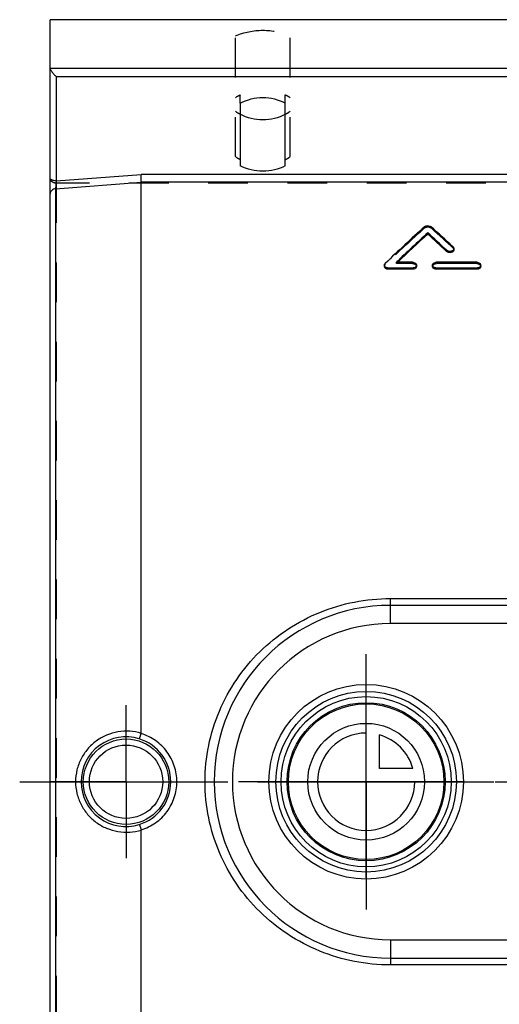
# Model space of a CAD drawing. Header units: millimetres. Extents: x 400 to 600, y 370 to 630.
# Tile 2 of 4: x 400 to 479, y 463 to 625. Entities that reach past the tile are written whole.
import ezdxf

# ---------------------------------------------------------------- set-up
doc = ezdxf.new("R2010")
doc.units = ezdxf.units.MM
doc.header["$LTSCALE"] = 65.185185
doc.linetypes.add('CENTER', pattern=[0.6, 0.375, -0.075, 0.075, -0.075])
doc.linetypes.add('HIDDEN', pattern=[0.2, 0.1, -0.1])
doc.layers.get('0').update_dxf_attribs({"linetype": 'CONTINUOUS'})
for name, color, linetype in [('ACHSEN_S', 7, 'CONTINUOUS'), ('DEFAULT_2', 8, 'HIDDEN'), ('FASEN', 7, 'CONTINUOUS'), ('FLAECHEN', 7, 'CONTINUOUS'), ('KONST.EL_MIT_GEO', 7, 'CONTINUOUS'), ('KURVEN', 7, 'CONTINUOUS')]:
    doc.layers.add(name, color=color, linetype=linetype)

msp = doc.modelspace()

# ---------------------------------------------------------------- linework, layer by layer
at = {"color": 7, "linetype": 'Continuous'}
for p, q in [((580.04, 599.89), (419.96, 599.89)), ((420, 507.95), (420, 598.59)), ((580, 598.59), (420, 598.59)), ((420, 401.41), (420, 492.05))]:
    msp.add_line(p, q, dxfattribs=at)
for points in [[(443.7, 609.76), (442.58, 609.16), (440, 608.53), (437.42, 609.16), (436.3, 609.76)], [(443.7, 601.3), (442.58, 600.7), (440, 600.07), (437.42, 600.7), (436.3, 601.3)]]:
    msp.add_open_spline(points, degree=3, dxfattribs=at)
msp.add_open_spline([(420, 598.59), (420, 598.79), (419.98, 599.22), (419.97, 599.66), (419.96, 599.89)], degree=3, knots=[0, 0, 0, 0, 0.459974, 1, 1, 1, 1], dxfattribs=at)
at = {"layer": 'ACHSEN_S', "color": 2, "linetype": 'CENTER'}
msp.add_line((400, 500), (600, 500), dxfattribs=at)
at = {"layer": 'DEFAULT_2', "color": 8, "linetype": 'HIDDEN'}
for centre, radius, start, end in [((439.67, 616.01), 7.1, 234.0077, 241.6331), ((440.36, 615.95), 7.03, 298.3301, 306.0291), ((439.67, 608.54), 7.09, 234.003, 241.6463), ((440.37, 608.48), 7.03, 298.3188, 306.0319)]:
    msp.add_arc(centre, radius, start, end, dxfattribs=at)
at = {"layer": 'FASEN', "color": 7, "linetype": 'Continuous'}
for radius in [16, 14.85]:
    msp.add_circle((457, 500), radius, dxfattribs=at)
at = {"layer": 'FLAECHEN', "color": 7, "linetype": 'Continuous'}
msp.add_line((595, 625.32), (405, 625.32), dxfattribs=at)
at = {"layer": 'FLAECHEN', "color": 2, "linetype": 'CENTER'}
for p, q in [((457, 500), (457, 521)), ((417.5, 500), (417.5, 512.57)), ((417.5, 500), (404.93, 500)), ((417.5, 500), (417.5, 487.43)), ((417.5, 500), (430.07, 500)), ((457, 500), (436, 500)), ((457, 500), (457, 479)), ((457, 500), (478, 500))]:
    msp.add_line(p, q, dxfattribs=at)
at = {"layer": 'KONST.EL_MIT_GEO', "color": 7, "linetype": 'Continuous'}
for p, q in [((405, 374.68), (405, 625.32)), ((405, 617.36), (595, 617.36)), ((406, 615.99), (406, 598.82)), ((406, 615.99), (594, 615.99)), ((436.3, 611.61), (436.3, 601.3)), ((443.7, 601.3), (443.7, 611.61)), ((406, 598.82), (419.96, 599.89)), ((405.91, 597.51), (420, 598.59)), ((405.91, 597.51), (405.91, 402.49)), ((467.15, 590.07), (467.15, 590.27)), ((470.24, 587.2), (470.24, 587.41)), ((471.43, 587.48), (471.43, 587.69)), ((460, 584.75), (460, 584.96)), ((464.62, 585.43), (461.98, 585.43)), ((465.28, 584.75), (465.28, 584.96)), ((467.92, 584.75), (467.92, 584.96)), ((475.19, 585.43), (468.58, 585.43)), ((475.85, 584.75), (475.85, 584.96)), ((460.66, 584.27), (460.66, 584.48)), ((464.62, 584.48), (460.66, 584.48)), ((464.62, 584.27), (460.66, 584.27)), ((464.62, 584.27), (464.62, 584.48)), ((468.58, 584.27), (468.58, 584.48)), ((475.19, 584.48), (468.58, 584.48)), ((475.19, 584.27), (468.58, 584.27)), ((475.19, 584.27), (475.19, 584.48)), ((461, 526), (461, 530.13)), ((461, 530.13), (527, 530.13)), ((527, 529), (461, 529)), ((509.22, 526), (461, 526)), ((461, 474), (461, 469.87)), ((461, 474), (509.22, 474)), ((461, 471), (527, 471)), ((527, 469.87), (461, 469.87))]:
    msp.add_line(p, q, dxfattribs=at)
at = {"layer": 'KONST.EL_MIT_GEO', "color": 8, "linetype": 'HIDDEN'}
for p, q in [((435.5, 602.8), (435.5, 622.66)), ((444.5, 602.8), (444.5, 622.66)), ((436.3, 611.61), (436.3, 612.96)), ((443.7, 611.61), (443.7, 612.96)), ((406, 598.44), (406, 401.56)), ((594, 598.44), (406, 598.44)), ((466.61, 591.07), (466.61, 591.28)), ((467.69, 591.07), (467.69, 591.28)), ((471.3, 587.76), (471.3, 587.96)), ((460.13, 585.04), (460.13, 585.24)), ((461.98, 585.23), (461.98, 585.43)), ((464.62, 585.23), (461.98, 585.23)), ((464.62, 585.23), (464.62, 585.43)), ((468.58, 585.23), (468.58, 585.43)), ((475.19, 585.23), (468.58, 585.23)), ((475.19, 585.23), (475.19, 585.43))]:
    msp.add_line(p, q, dxfattribs=at)
at = {"layer": 'KONST.EL_MIT_GEO', "color": 7, "linetype": 'Continuous'}
for centre, radius in [((457, 500), 14), ((457, 500), 13), ((417.5, 500), 7.03), ((417.5, 500), 6.03)]:
    msp.add_circle(centre, radius, dxfattribs=at)
at = {"layer": 'KONST.EL_MIT_GEO', "color": 8, "linetype": 'HIDDEN'}
for centre, start, end in [((439.7, 606.23), 116.7819, 123.8254), ((440.3, 606.23), 56.1746, 63.2181)]:
    msp.add_arc(centre, 7.54, start, end, dxfattribs=at)
at = {"layer": 'KONST.EL_MIT_GEO', "color": 7, "linetype": 'Continuous'}
for centre, radius, start, end in [((405.25, 599.32), 0.247, 180.0051, 184.0676), ((461, 500), 29, 90, 270), ((461, 500), 26, 90, 270), ((417.48, 500.01), 7.37, 72.7443, 180.0603), ((417.49, 500), 7.37, 359.975, 72.8586), ((417.48, 499.99), 7.37, 179.9397, 287.2557), ((417.49, 500), 7.37, 287.1413, 0.025)]:
    msp.add_arc(centre, radius, start, end, dxfattribs=at)
for centre, major_axis, start_param, end_param in [((458.6, 500), (80.33, 119.1), 0.978854, 1.049607), ((475.71, 500), (-80.33, 119.1), -1.018334, -0.978854), ((460.24, 500), (80.33, 119.1), 0.991003, 1.047448), ((460.24, 500), (80.13, 118.81), 0.990818, 1.045069), ((474.06, 500), (-80.33, 119.1), -1.024778, -0.991003), ((474.06, 500), (-80.13, 118.81), -1.024676, -0.990818)]:
    msp.add_ellipse(centre, major_axis=major_axis, ratio=0.372354, start_param=start_param, end_param=end_param, dxfattribs=at)
at = {"layer": 'KONST.EL_MIT_GEO', "color": 8, "linetype": 'HIDDEN'}
for centre, major_axis, start_param, end_param in [((458.6, 500), (80.13, 118.81), 0.978639, 1.049566), ((475.71, 500), (-80.13, 118.81), -1.018216, -0.978639), ((460.24, 500), (80.13, 118.81), 7.328255, 7.330587)]:
    msp.add_ellipse(centre, major_axis=major_axis, ratio=0.372354, start_param=start_param, end_param=end_param, dxfattribs=at)
msp.add_open_spline([(435.5, 622.66), (436.9, 623.27), (440, 623.9), (443.1, 623.27), (444.5, 622.66)], degree=3, dxfattribs=at)
at = {"layer": 'KONST.EL_MIT_GEO', "color": 7, "linetype": 'Continuous'}
for points, knots in [([(405, 617.36), (405, 617.31), (405.03, 617.2), (405.14, 616.97), (405.35, 616.66), (405.66, 616.31), (405.88, 616.09), (406, 615.99)], [0, 0, 0, 0, 0.083756, 0.193659, 0.455056, 0.731624, 1, 1, 1, 1]), ([(406, 598.82), (405.87, 598.82), (405.69, 598.84), (405.46, 598.9), (405.27, 598.97), (405.09, 599.09), (405.01, 599.24), (405, 599.31)], [0, 0, 0, 0, 0.31734, 0.465405, 0.60146, 0.827907, 1, 1, 1, 1]), ([(406, 598.82), (405.98, 598.59), (405.94, 598.15), (405.92, 597.71), (405.91, 597.51)], [0, 0, 0, 0, 0.538958, 1, 1, 1, 1]), ([(405.91, 597.51), (405.79, 597.5), (405.56, 597.45), (405.26, 597.28), (405.05, 597.02), (405, 596.81), (405, 596.71)], [0, 0, 0, 0, 0.274511, 0.534279, 0.774308, 1, 1, 1, 1]), ([(466.61, 591.28), (466.68, 591.34), (466.9, 591.45), (467.3, 591.48), (467.58, 591.37), (467.69, 591.28)], [0, 0, 0, 0, 0.236779, 0.635125, 1, 1, 1, 1]), ([(471.3, 587.96), (471.34, 587.93), (471.41, 587.84), (471.43, 587.74), (471.43, 587.69)], [0, 0, 0, 0, 0.521682, 1, 1, 1, 1]), ([(471.43, 587.69), (471.43, 587.64), (471.41, 587.54), (471.31, 587.4), (471.16, 587.3), (470.92, 587.22), (470.58, 587.21), (470.33, 587.32), (470.24, 587.41)], [0, 0, 0, 0, 0.100405, 0.209647, 0.331756, 0.465519, 0.745137, 1, 1, 1, 1]), ([(471.43, 587.48), (471.43, 587.43), (471.41, 587.33), (471.31, 587.2), (471.16, 587.1), (470.92, 587.01), (470.58, 587.01), (470.33, 587.12), (470.24, 587.2)], [0, 0, 0, 0, 0.100397, 0.209635, 0.331743, 0.465509, 0.745134, 1, 1, 1, 1]), ([(460, 584.96), (460, 585.01), (460.03, 585.12), (460.09, 585.2), (460.13, 585.24)], [0, 0, 0, 0, 0.480604, 1, 1, 1, 1]), ([(460.66, 584.48), (460.58, 584.48), (460.41, 584.5), (460.19, 584.6), (460.04, 584.76), (460, 584.89), (460, 584.96)], [0, 0, 0, 0, 0.285666, 0.551948, 0.788072, 1, 1, 1, 1]), ([(460.66, 584.27), (460.58, 584.27), (460.41, 584.3), (460.19, 584.4), (460.04, 584.55), (460, 584.69), (460, 584.75)], [0, 0, 0, 0, 0.285669, 0.551953, 0.788076, 1, 1, 1, 1]), ([(464.62, 585.43), (464.71, 585.43), (464.87, 585.41), (465.09, 585.31), (465.24, 585.15), (465.28, 585.02), (465.28, 584.96)], [0, 0, 0, 0, 0.286057, 0.552332, 0.788122, 1, 1, 1, 1]), ([(465.28, 584.96), (465.28, 584.89), (465.24, 584.76), (465.09, 584.6), (464.87, 584.5), (464.71, 584.48), (464.62, 584.48)], [0, 0, 0, 0, 0.211929, 0.44806, 0.714339, 1, 1, 1, 1]), ([(465.28, 584.75), (465.28, 584.69), (465.24, 584.55), (465.09, 584.4), (464.87, 584.3), (464.71, 584.27), (464.62, 584.27)], [0, 0, 0, 0, 0.211926, 0.448056, 0.714336, 1, 1, 1, 1]), ([(467.92, 584.96), (467.92, 585.02), (467.96, 585.15), (468.12, 585.31), (468.33, 585.41), (468.5, 585.43), (468.58, 585.43)], [0, 0, 0, 0, 0.211878, 0.447668, 0.713943, 1, 1, 1, 1]), ([(468.58, 584.48), (468.5, 584.48), (468.33, 584.5), (468.12, 584.6), (467.96, 584.76), (467.92, 584.89), (467.92, 584.96)], [0, 0, 0, 0, 0.285661, 0.55194, 0.788071, 1, 1, 1, 1]), ([(468.58, 584.27), (468.5, 584.27), (468.33, 584.3), (468.12, 584.4), (467.96, 584.55), (467.92, 584.69), (467.92, 584.75)], [0, 0, 0, 0, 0.285664, 0.551944, 0.788075, 1, 1, 1, 1]), ([(475.19, 585.43), (475.27, 585.43), (475.44, 585.41), (475.66, 585.31), (475.81, 585.15), (475.85, 585.02), (475.85, 584.96)], [0, 0, 0, 0, 0.286057, 0.552332, 0.788122, 1, 1, 1, 1]), ([(475.85, 584.96), (475.85, 584.89), (475.81, 584.76), (475.66, 584.6), (475.44, 584.5), (475.27, 584.48), (475.19, 584.48)], [0, 0, 0, 0, 0.211929, 0.44806, 0.714339, 1, 1, 1, 1]), ([(475.85, 584.75), (475.85, 584.69), (475.81, 584.55), (475.66, 584.4), (475.44, 584.3), (475.27, 584.27), (475.19, 584.27)], [0, 0, 0, 0, 0.211926, 0.448056, 0.714336, 1, 1, 1, 1]), ([(461, 469.87), (459.01, 469.87), (455.03, 470.25), (449.29, 471.97), (444.01, 474.75), (439.36, 478.49), (435.54, 483.07), (432.67, 488.31), (430.9, 494.03), (430.3, 500), (430.9, 505.97), (432.67, 511.69), (435.54, 516.93), (439.36, 521.51), (444.01, 525.25), (449.29, 528.03), (455.03, 529.75), (459.01, 530.13), (461, 530.13)], [0, 0, 0, 0, 0.062718, 0.125308, 0.187719, 0.250006, 0.312292, 0.374701, 0.437288, 0.5, 0.562712, 0.625299, 0.687708, 0.749994, 0.812281, 0.874692, 0.937282, 1, 1, 1, 1]), ([(420, 507.95), (419.38, 508.14), (418.1, 508.37), (416.15, 508.27), (414.27, 507.72), (412.56, 506.76), (411.12, 505.42), (410.03, 503.79), (409.35, 501.95), (409.19, 500.65), (409.19, 500)], [0, 0, 0, 0, 0.124601, 0.249357, 0.374279, 0.499331, 0.624461, 0.749629, 0.874807, 1, 1, 1, 1]), ([(419.66, 507.05), (419.67, 507.05), (419.69, 507.08), (419.71, 507.12), (419.75, 507.2), (419.79, 507.31), (419.84, 507.44), (419.91, 507.65), (419.96, 507.81), (420, 507.92)], [0, 0, 0, 0, 0.02741, 0.088247, 0.18162, 0.304667, 0.453353, 0.622651, 1, 1, 1, 1]), ([(425.86, 500), (425.86, 500.88), (425.58, 502.64), (424.34, 505.01), (422.43, 506.87), (420.83, 507.66), (420, 507.92)], [0, 0, 0, 0, 0.250052, 0.500035, 0.749987, 1, 1, 1, 1]), ([(409.19, 500), (409.19, 499.35), (409.35, 498.05), (410.03, 496.21), (411.12, 494.58), (412.56, 493.24), (414.27, 492.28), (416.15, 491.73), (418.1, 491.63), (419.38, 491.86), (420, 492.05)], [0, 0, 0, 0, 0.125188, 0.250367, 0.375535, 0.500667, 0.625719, 0.750644, 0.875399, 1, 1, 1, 1]), ([(420, 492.08), (420.83, 492.34), (422.43, 493.13), (424.34, 494.99), (425.58, 497.36), (425.86, 499.12), (425.86, 500)], [0, 0, 0, 0, 0.25001, 0.49996, 0.74994, 1, 1, 1, 1]), ([(419.66, 492.95), (419.67, 492.95), (419.69, 492.92), (419.71, 492.88), (419.75, 492.8), (419.79, 492.69), (419.84, 492.56), (419.91, 492.35), (419.96, 492.19), (420, 492.08)], [0, 0, 0, 0, 0.02738, 0.088217, 0.181598, 0.304649, 0.453339, 0.622641, 1, 1, 1, 1])]:
    msp.add_open_spline(points, degree=3, knots=knots, dxfattribs=at)
for points in [[(436.3, 611.61), (437.42, 612.21), (440, 612.84), (442.58, 612.21), (443.7, 611.61)], [(420, 507.95), (420, 507.94), (420, 507.93), (419.99, 507.92)], [(420, 492.08), (420, 492.07), (420, 492.06), (420, 492.05)]]:
    msp.add_open_spline(points, degree=3, dxfattribs=at)
at = {"layer": 'KONST.EL_MIT_GEO', "color": 8, "linetype": 'HIDDEN'}
for points, knots in [([(406, 598.44), (405.87, 598.44), (405.61, 598.48), (405.28, 598.67), (405.06, 598.96), (405, 599.19), (405, 599.31)], [0, 0, 0, 0, 0.266185, 0.523164, 0.766593, 1, 1, 1, 1]), ([(466.61, 591.07), (466.68, 591.13), (466.9, 591.25), (467.3, 591.27), (467.58, 591.16), (467.69, 591.07)], [0, 0, 0, 0, 0.236772, 0.635129, 1, 1, 1, 1]), ([(471.3, 587.76), (471.34, 587.72), (471.41, 587.64), (471.43, 587.53), (471.43, 587.48)], [0, 0, 0, 0, 0.52169, 1, 1, 1, 1]), ([(460, 584.75), (460, 584.8), (460.03, 584.91), (460.09, 585), (460.13, 585.04)], [0, 0, 0, 0, 0.480602, 1, 1, 1, 1]), ([(464.62, 585.23), (464.71, 585.23), (464.87, 585.2), (465.09, 585.1), (465.24, 584.95), (465.28, 584.81), (465.28, 584.75)], [0, 0, 0, 0, 0.286061, 0.552338, 0.788126, 1, 1, 1, 1]), ([(467.92, 584.75), (467.92, 584.81), (467.96, 584.95), (468.12, 585.1), (468.33, 585.2), (468.5, 585.23), (468.58, 585.23)], [0, 0, 0, 0, 0.211874, 0.447662, 0.713939, 1, 1, 1, 1]), ([(475.19, 585.23), (475.27, 585.23), (475.44, 585.2), (475.66, 585.1), (475.81, 584.95), (475.85, 584.81), (475.85, 584.75)], [0, 0, 0, 0, 0.286061, 0.552338, 0.788126, 1, 1, 1, 1])]:
    msp.add_open_spline(points, degree=3, knots=knots, dxfattribs=at)
at = {"layer": 'KURVEN', "color": 40, "linetype": 'Continuous'}
for p, q in [((457, 484.17), (457, 515.83)), ((459.2, 502.2), (459.2, 507.69)), ((464.69, 502.2), (459.2, 502.2)), ((473, 500), (441, 500))]:
    msp.add_line(p, q, dxfattribs=at)
for radius in [16, 12.8, 9.6]:
    msp.add_circle((457, 500), radius, dxfattribs=at)
for start, end in [(90, 360), (15.962, 74.038)]:
    msp.add_arc((457, 500), 8, start, end, dxfattribs=at)

doc.saveas('drawing.dxf')
